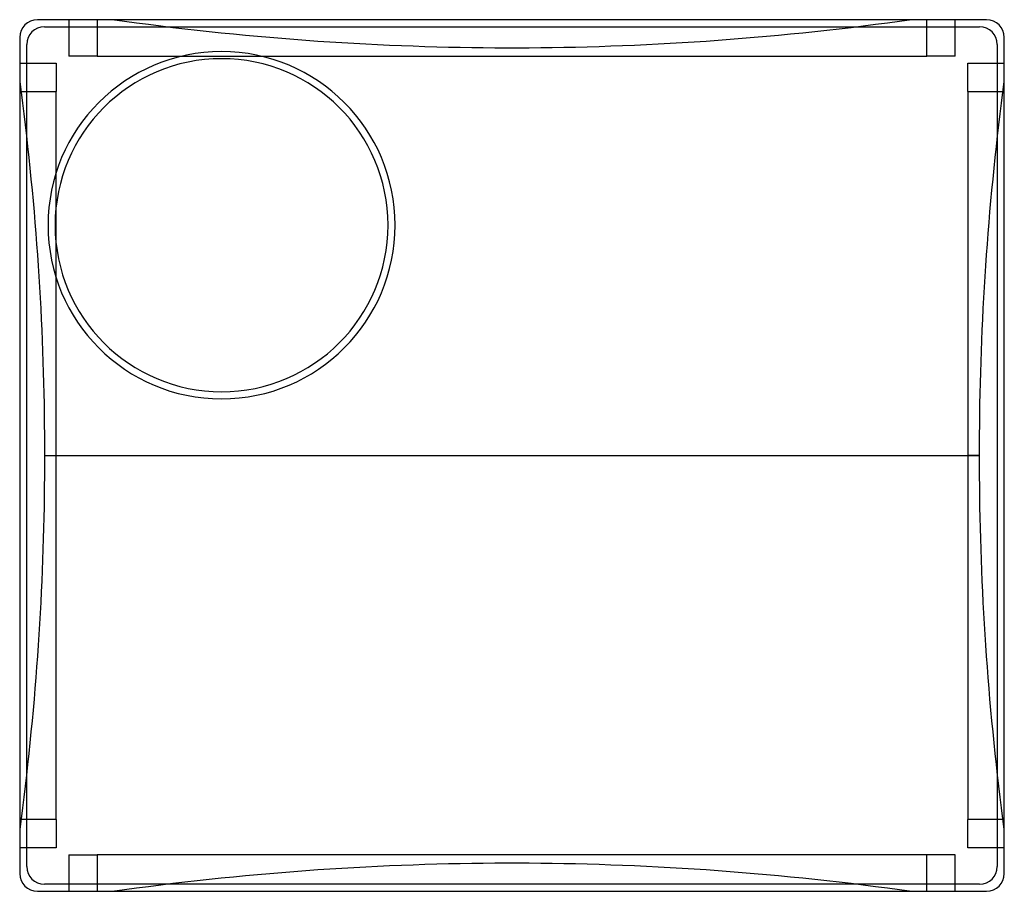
# Model space of a CAD drawing. Header units: millimetres. Extents: x -139 to 139, y -123 to 123.
import ezdxf

# ---------------------------------------------------------------- set-up
doc = ezdxf.new("R2010")
doc.units = ezdxf.units.MM
doc.layers.add('MAIN-1', color=7, linetype='Continuous')
doc.layers.add('MAIN-2', color=7, linetype='Continuous')

msp = doc.modelspace()

# ---------------------------------------------------------------- linework, layer by layer
at = {"layer": 'MAIN-1'}
for p, q in [((134, 123), (-134, 123)), ((-139, 118), (-139, -118)), ((139, -118), (139, 118)), ((-134, -123), (134, -123))]:
    msp.add_line(p, q, dxfattribs=at)
for centre, radius, start, end in [((-134, 118), 5, 90, 180), ((134, 118), 5, 0, 90), ((-82, 65), 49, 0, 180), ((-82, 65), 47, 0, 180), ((-82, 65), 49, 180, 0), ((-82, 65), 47, 180, 0), ((-134, -118), 5, 180, 270), ((134, -118), 5, 270, 0)]:
    msp.add_arc(centre, radius, start, end, dxfattribs=at)
at = {"layer": 'MAIN-2'}
for p, q in [((-134, 123), (-134, 123)), ((-134, 123), (-134, 123)), ((-125.1, 123), (-125.1, 112.7)), ((-125.1, 123), (-125.1, 123)), ((-117.1, 123), (-117.1, 112.7)), ((-112.85, 123), (-112.85, 123)), ((-109.44, 122.52), (-112.85, 123)), ((-106.02, 122.06), (-109.44, 122.52)), ((109.44, 122.52), (106.02, 122.06)), ((112.85, 123), (109.44, 122.52)), ((112.85, 123), (112.85, 123)), ((117.1, 112.7), (117.1, 123)), ((125.1, 112.7), (125.1, 123)), ((125.1, 123), (125.1, 123)), ((134, 123), (134, 123)), ((134, 123), (134, 123)), ((-132, 121), (-132, 121)), ((-132, 121), (132, 121)), ((-102.6, 121.61), (-106.02, 122.06)), ((-99.18, 121.17), (-102.6, 121.61)), ((-95.76, 120.75), (-99.18, 121.17)), ((-92.34, 120.35), (-95.76, 120.75)), ((-88.91, 119.96), (-92.34, 120.35)), ((-85.49, 119.58), (-88.91, 119.96)), ((-82.07, 119.22), (-85.49, 119.58)), ((85.49, 119.58), (82.07, 119.22)), ((88.91, 119.96), (85.49, 119.58)), ((92.34, 120.35), (88.91, 119.96)), ((95.76, 120.75), (92.34, 120.35)), ((99.18, 121.17), (95.76, 120.75)), ((102.6, 121.61), (99.18, 121.17)), ((106.02, 122.06), (102.6, 121.61)), ((132, 121), (132, 121)), ((-139, 118), (-139, 118)), ((-139, 118), (-139, 118)), ((-78.65, 118.88), (-82.07, 119.22)), ((-75.24, 118.55), (-78.65, 118.88)), ((-71.82, 118.23), (-75.24, 118.55)), ((-68.41, 117.93), (-71.82, 118.23)), ((-65, 117.65), (-68.41, 117.93)), ((-61.6, 117.38), (-65, 117.65)), ((-58.2, 117.12), (-61.6, 117.38)), ((-54.81, 116.88), (-58.2, 117.12)), ((-51.42, 116.65), (-54.81, 116.88)), ((54.81, 116.88), (51.42, 116.65)), ((58.2, 117.12), (54.81, 116.88)), ((61.6, 117.38), (58.2, 117.12)), ((65, 117.65), (61.6, 117.38)), ((68.41, 117.93), (65, 117.65)), ((71.82, 118.23), (68.41, 117.93)), ((75.24, 118.55), (71.82, 118.23)), ((78.65, 118.88), (75.24, 118.55)), ((82.07, 119.22), (78.65, 118.88)), ((139, 118), (139, 118)), ((139, 118), (139, 118)), ((-137, 116), (-137, 116)), ((-137, -116), (-137, 116)), ((-48.04, 116.44), (-51.42, 116.65)), ((-44.66, 116.25), (-48.04, 116.44)), ((-41.29, 116.07), (-44.66, 116.25)), ((-37.93, 115.9), (-41.29, 116.07)), ((-34.58, 115.75), (-37.93, 115.9)), ((-31.24, 115.61), (-34.58, 115.75)), ((-27.9, 115.49), (-31.24, 115.61)), ((-24.58, 115.38), (-27.9, 115.49)), ((-21.26, 115.28), (-24.58, 115.38)), ((-17.96, 115.2), (-21.26, 115.28)), ((-14.66, 115.13), (-17.96, 115.2)), ((-11.38, 115.08), (-14.66, 115.13)), ((-8.11, 115.04), (-11.38, 115.08)), ((-4.86, 115.01), (-8.11, 115.04)), ((-1.62, 115), (-4.86, 115.01)), ((1.62, 115), (-1.62, 115)), ((4.86, 115.01), (1.62, 115)), ((8.11, 115.04), (4.86, 115.01)), ((11.38, 115.08), (8.11, 115.04)), ((14.66, 115.13), (11.38, 115.08)), ((17.96, 115.2), (14.66, 115.13)), ((21.26, 115.28), (17.96, 115.2)), ((24.58, 115.38), (21.26, 115.28)), ((27.9, 115.49), (24.58, 115.38)), ((31.24, 115.61), (27.9, 115.49)), ((34.58, 115.75), (31.24, 115.61)), ((37.93, 115.9), (34.58, 115.75)), ((41.29, 116.07), (37.93, 115.9)), ((44.66, 116.25), (41.29, 116.07)), ((48.04, 116.44), (44.66, 116.25)), ((51.42, 116.65), (48.04, 116.44)), ((137, 116), (137, 116)), ((137, 116), (137, -116)), ((-117.1, 112.7), (-125.1, 112.7)), ((-125.1, 112.7), (-125.1, 112.7)), ((-117.1, 112.7), (117.1, 112.7)), ((125.1, 112.7), (117.1, 112.7)), ((125.1, 112.7), (125.1, 112.7)), ((-139, 110.7), (-128.7, 110.7)), ((-139, 110.7), (-139, 110.7)), ((-128.7, 110.7), (-128.7, 102.7)), ((-128.7, 110.7), (-128.7, 110.7)), ((128.7, 110.7), (139, 110.7)), ((128.7, 102.7), (128.7, 110.7)), ((128.7, 110.7), (128.7, 110.7)), ((139, 110.7), (139, 110.7)), ((-139, 105.6), (-138.6, 102.53)), ((-139, 105.6), (-139, 105.6)), ((138.6, 102.53), (139, 105.6)), ((139, 105.6), (139, 105.6)), ((-139, 102.7), (-128.7, 102.7)), ((-138.6, 102.53), (-138.21, 99.47)), ((-128.7, -102.7), (-128.7, 102.7)), ((128.7, 102.7), (139, 102.7)), ((128.7, 102.7), (128.7, -102.7)), ((138.21, 99.47), (138.6, 102.53)), ((-138.21, 99.47), (-137.83, 96.4)), ((137.83, 96.4), (138.21, 99.47)), ((-137.83, 96.4), (-137.46, 93.33)), ((137.46, 93.33), (137.83, 96.4)), ((-137.46, 93.33), (-137.11, 90.26)), ((137.11, 90.26), (137.46, 93.33)), ((-137.11, 90.26), (-136.77, 87.2)), ((136.77, 87.2), (137.11, 90.26)), ((-136.77, 87.2), (-136.44, 84.13)), ((136.44, 84.13), (136.77, 87.2)), ((-136.44, 84.13), (-136.12, 81.06)), ((136.12, 81.06), (136.44, 84.13)), ((-136.12, 81.06), (-135.81, 78)), ((135.81, 78), (136.12, 81.06)), ((-135.81, 78), (-135.52, 74.93)), ((135.52, 74.93), (135.81, 78)), ((-135.52, 74.93), (-135.24, 71.87)), ((135.24, 71.87), (135.52, 74.93)), ((-135.24, 71.87), (-134.96, 68.81)), ((134.96, 68.81), (135.24, 71.87)), ((-134.96, 68.81), (-134.71, 65.75)), ((134.71, 65.75), (134.96, 68.81)), ((-134.71, 65.75), (-134.46, 62.7)), ((-131, 65), (-131, 65)), ((-129, 65), (-129, 65)), ((-35, 65), (-35, 65)), ((-33, 65), (-33, 65)), ((134.46, 62.7), (134.71, 65.75)), ((-134.46, 62.7), (-134.23, 59.65)), ((134.23, 59.65), (134.46, 62.7)), ((-134.23, 59.65), (-134.01, 56.61)), ((134.01, 56.61), (134.23, 59.65)), ((-134.01, 56.61), (-133.8, 53.56)), ((133.8, 53.56), (134.01, 56.61)), ((-133.8, 53.56), (-133.6, 50.53)), ((133.6, 50.53), (133.8, 53.56)), ((-133.6, 50.53), (-133.41, 47.49)), ((133.41, 47.49), (133.6, 50.53)), ((-133.41, 47.49), (-133.24, 44.47)), ((133.24, 44.47), (133.41, 47.49)), ((-133.24, 44.47), (-133.07, 41.45)), ((133.07, 41.45), (133.24, 44.47)), ((-133.07, 41.45), (-132.92, 38.43)), ((132.92, 38.43), (133.07, 41.45)), ((-132.92, 38.43), (-132.78, 35.43)), ((132.78, 35.43), (132.92, 38.43)), ((-132.78, 35.43), (-132.66, 32.43)), ((132.66, 32.43), (132.78, 35.43)), ((-132.66, 32.43), (-132.54, 29.43)), ((132.54, 29.43), (132.66, 32.43)), ((-132.54, 29.43), (-132.44, 26.45)), ((132.44, 26.45), (132.54, 29.43)), ((-132.44, 26.45), (-132.34, 23.47)), ((132.34, 23.47), (132.44, 26.45)), ((-132.34, 23.47), (-132.26, 20.5)), ((132.26, 20.5), (132.34, 23.47)), ((-132.26, 20.5), (-132.19, 17.54)), ((132.19, 17.54), (132.26, 20.5)), ((-132.19, 17.54), (-132.13, 14.59)), ((132.13, 14.59), (132.19, 17.54)), ((-132.13, 14.59), (-132.09, 11.65)), ((132.09, 11.65), (132.13, 14.59)), ((-132.09, 11.65), (-132.05, 8.72)), ((132.05, 8.72), (132.09, 11.65)), ((-132.05, 8.72), (-132.02, 5.8)), ((132.02, 5.8), (132.05, 8.72)), ((-132.02, 5.8), (-132.01, 2.9)), ((132.01, 2.9), (132.02, 5.8)), ((-132.01, 2.9), (-132, 0)), ((132, 0), (132.01, 2.9)), ((-132, 0), (-132, 0)), ((0, 0), (132, 0)), ((132, 0), (128.7, 0)), ((132.01, -2.9), (132, 0)), ((-132, 0), (-132.01, -2.9)), ((-132, 0), (0, 0)), ((-132, 0), (-128.7, 0)), ((132, 0), (132, 0)), ((-132.01, -2.9), (-132.02, -5.8)), ((132.02, -5.8), (132.01, -2.9)), ((-132.02, -5.8), (-132.05, -8.72)), ((132.05, -8.72), (132.02, -5.8)), ((-132.05, -8.72), (-132.09, -11.65)), ((132.09, -11.65), (132.05, -8.72)), ((-132.09, -11.65), (-132.13, -14.59)), ((132.13, -14.59), (132.09, -11.65)), ((-132.13, -14.59), (-132.19, -17.54)), ((132.19, -17.54), (132.13, -14.59)), ((-132.19, -17.54), (-132.26, -20.5)), ((132.26, -20.5), (132.19, -17.54)), ((-132.26, -20.5), (-132.34, -23.47)), ((132.34, -23.47), (132.26, -20.5)), ((-132.34, -23.47), (-132.44, -26.45)), ((132.44, -26.45), (132.34, -23.47)), ((-132.44, -26.45), (-132.54, -29.43)), ((132.54, -29.43), (132.44, -26.45)), ((-132.54, -29.43), (-132.66, -32.43)), ((132.66, -32.43), (132.54, -29.43)), ((-132.66, -32.43), (-132.78, -35.43)), ((132.78, -35.43), (132.66, -32.43)), ((-132.78, -35.43), (-132.92, -38.43)), ((132.92, -38.43), (132.78, -35.43)), ((-132.92, -38.43), (-133.07, -41.45)), ((133.07, -41.45), (132.92, -38.43)), ((-133.07, -41.45), (-133.24, -44.47)), ((133.24, -44.47), (133.07, -41.45)), ((-133.24, -44.47), (-133.41, -47.49)), ((133.41, -47.49), (133.24, -44.47)), ((-133.41, -47.49), (-133.6, -50.53)), ((133.6, -50.53), (133.41, -47.49)), ((-133.6, -50.53), (-133.8, -53.56)), ((133.8, -53.56), (133.6, -50.53)), ((-133.8, -53.56), (-134.01, -56.61)), ((134.01, -56.61), (133.8, -53.56)), ((-134.01, -56.61), (-134.23, -59.65)), ((134.23, -59.65), (134.01, -56.61)), ((-134.23, -59.65), (-134.46, -62.7)), ((134.46, -62.7), (134.23, -59.65)), ((-134.46, -62.7), (-134.71, -65.75)), ((134.71, -65.75), (134.46, -62.7)), ((-134.71, -65.75), (-134.96, -68.81)), ((134.96, -68.81), (134.71, -65.75)), ((-134.96, -68.81), (-135.24, -71.87)), ((135.24, -71.87), (134.96, -68.81)), ((-135.24, -71.87), (-135.52, -74.93)), ((135.52, -74.93), (135.24, -71.87)), ((-135.52, -74.93), (-135.81, -78)), ((135.81, -78), (135.52, -74.93)), ((-135.81, -78), (-136.12, -81.06)), ((136.12, -81.06), (135.81, -78)), ((-136.12, -81.06), (-136.44, -84.13)), ((136.44, -84.13), (136.12, -81.06)), ((-136.44, -84.13), (-136.77, -87.2)), ((136.77, -87.2), (136.44, -84.13)), ((-136.77, -87.2), (-137.11, -90.26)), ((137.11, -90.26), (136.77, -87.2)), ((-137.11, -90.26), (-137.46, -93.33)), ((137.46, -93.33), (137.11, -90.26)), ((-137.46, -93.33), (-137.83, -96.4)), ((137.83, -96.4), (137.46, -93.33)), ((-137.83, -96.4), (-138.21, -99.47)), ((138.21, -99.47), (137.83, -96.4)), ((-138.21, -99.47), (-138.6, -102.53)), ((138.6, -102.53), (138.21, -99.47)), ((-138.6, -102.53), (-139, -105.6)), ((-128.7, -102.7), (-139, -102.7)), ((-128.7, -102.7), (-128.7, -110.7)), ((139, -102.7), (128.7, -102.7)), ((128.7, -110.7), (128.7, -102.7)), ((139, -105.6), (138.6, -102.53)), ((-139, -105.6), (-139, -105.6)), ((139, -105.6), (139, -105.6)), ((-128.7, -110.7), (-139, -110.7)), ((-139, -110.7), (-139, -110.7)), ((-128.7, -110.7), (-128.7, -110.7)), ((139, -110.7), (128.7, -110.7)), ((128.7, -110.7), (128.7, -110.7)), ((139, -110.7), (139, -110.7)), ((-125.1, -112.7), (-125.1, -123)), ((-125.1, -112.7), (-125.1, -112.7)), ((-125.1, -112.7), (-117.1, -112.7)), ((-117.1, -112.7), (-117.1, -123)), ((117.1, -112.7), (-117.1, -112.7)), ((117.1, -123), (117.1, -112.7)), ((125.1, -112.7), (117.1, -112.7)), ((125.1, -123), (125.1, -112.7)), ((125.1, -112.7), (125.1, -112.7)), ((-137, -116), (-137, -116)), ((-54.81, -116.88), (-51.42, -116.65)), ((-51.42, -116.65), (-48.04, -116.44)), ((-48.04, -116.44), (-44.66, -116.25)), ((-44.66, -116.25), (-41.29, -116.07)), ((-41.29, -116.07), (-37.93, -115.9)), ((-37.93, -115.9), (-34.58, -115.75)), ((-34.58, -115.75), (-31.24, -115.61)), ((-31.24, -115.61), (-27.9, -115.49)), ((-27.9, -115.49), (-24.58, -115.38)), ((-24.58, -115.38), (-21.26, -115.28)), ((-21.26, -115.28), (-17.96, -115.2)), ((-17.96, -115.2), (-14.66, -115.13)), ((-14.66, -115.13), (-11.38, -115.08)), ((-11.38, -115.08), (-8.11, -115.04)), ((-8.11, -115.04), (-4.86, -115.01)), ((-4.86, -115.01), (-1.62, -115)), ((-1.62, -115), (1.62, -115)), ((1.62, -115), (4.86, -115.01)), ((4.86, -115.01), (8.11, -115.04)), ((8.11, -115.04), (11.38, -115.08)), ((11.38, -115.08), (14.66, -115.13)), ((14.66, -115.13), (17.96, -115.2)), ((17.96, -115.2), (21.26, -115.28)), ((21.26, -115.28), (24.58, -115.38)), ((24.58, -115.38), (27.9, -115.49)), ((27.9, -115.49), (31.24, -115.61)), ((31.24, -115.61), (34.58, -115.75)), ((34.58, -115.75), (37.93, -115.9)), ((37.93, -115.9), (41.29, -116.07)), ((41.29, -116.07), (44.66, -116.25)), ((44.66, -116.25), (48.04, -116.44)), ((48.04, -116.44), (51.42, -116.65)), ((51.42, -116.65), (54.81, -116.88)), ((137, -116), (137, -116)), ((-139, -118), (-139, -118)), ((-139, -118), (-139, -118)), ((-85.49, -119.58), (-82.07, -119.22)), ((-82.07, -119.22), (-78.65, -118.88)), ((-78.65, -118.88), (-75.24, -118.55)), ((-75.24, -118.55), (-71.82, -118.23)), ((-71.82, -118.23), (-68.41, -117.93)), ((-68.41, -117.93), (-65, -117.65)), ((-65, -117.65), (-61.6, -117.38)), ((-61.6, -117.38), (-58.2, -117.12)), ((-58.2, -117.12), (-54.81, -116.88)), ((54.81, -116.88), (58.2, -117.12)), ((58.2, -117.12), (61.6, -117.38)), ((61.6, -117.38), (65, -117.65)), ((65, -117.65), (68.41, -117.93)), ((68.41, -117.93), (71.82, -118.23)), ((71.82, -118.23), (75.24, -118.55)), ((75.24, -118.55), (78.65, -118.88)), ((78.65, -118.88), (82.07, -119.22)), ((82.07, -119.22), (85.49, -119.58)), ((139, -118), (139, -118)), ((139, -118), (139, -118)), ((-132, -121), (-132, -121)), ((132, -121), (-132, -121)), ((-109.44, -122.52), (-106.02, -122.06)), ((-106.02, -122.06), (-102.6, -121.61)), ((-102.6, -121.61), (-99.18, -121.17)), ((-99.18, -121.17), (-95.76, -120.75)), ((-95.76, -120.75), (-92.34, -120.35)), ((-92.34, -120.35), (-88.91, -119.96)), ((-88.91, -119.96), (-85.49, -119.58)), ((85.49, -119.58), (88.91, -119.96)), ((88.91, -119.96), (92.34, -120.35)), ((92.34, -120.35), (95.76, -120.75)), ((95.76, -120.75), (99.18, -121.17)), ((99.18, -121.17), (102.6, -121.61)), ((102.6, -121.61), (106.02, -122.06)), ((106.02, -122.06), (109.44, -122.52)), ((132, -121), (132, -121)), ((-134, -123), (-134, -123)), ((-134, -123), (-134, -123)), ((-125.1, -123), (-125.1, -123)), ((-112.85, -123), (-109.44, -122.52)), ((-112.85, -123), (-112.85, -123)), ((109.44, -122.52), (112.85, -123)), ((112.85, -123), (112.85, -123)), ((125.1, -123), (125.1, -123)), ((134, -123), (134, -123)), ((134, -123), (134, -123))]:
    msp.add_line(p, q, dxfattribs=at)
for centre, start, end in [((-132, 116), 90, 180), ((132, 116), 0, 90), ((-132, -116), 180, 270), ((132, -116), 270, 0)]:
    msp.add_arc(centre, 5, start, end, dxfattribs=at)

doc.saveas('drawing.dxf')
